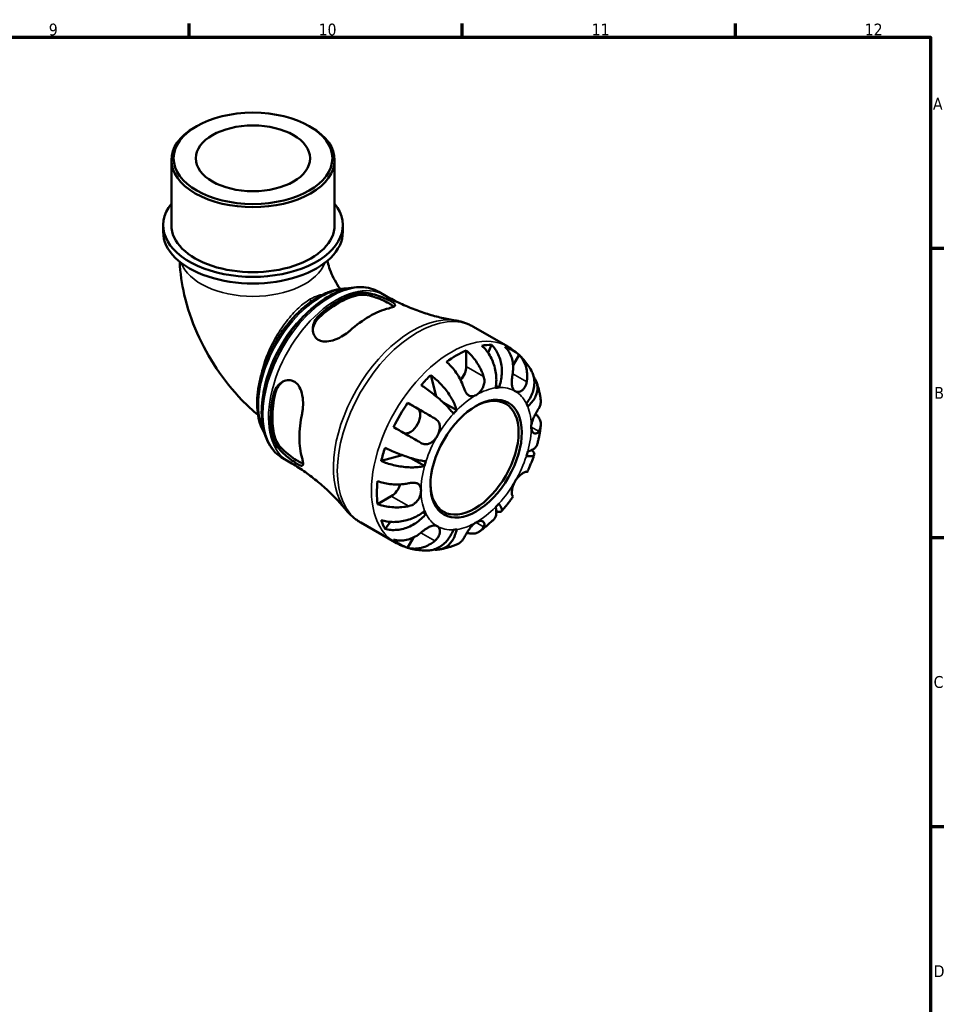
# Model space of a CAD drawing. Header units: millimetres. Extents: x 0 to 902, y -200 to 594.
# Tile 5 of 5: x 587 to 825, y 326 to 578. Entities that reach past the tile are written whole.
import ezdxf

# ---------------------------------------------------------------- set-up
doc = ezdxf.new("R2010")
doc.units = ezdxf.units.MM
for name, color, linetype, lineweight in [('Border (ANSI)', 7, 'Continuous', 70), ('Visible (ANSI)', 7, 'Continuous', 50), ('Visible Narrow (ANSI)', 7, 'Continuous', 35)]:
    doc.layers.add(name, color=color, linetype=linetype, lineweight=lineweight)
doc.styles.add('Note Text (ANSI)', font='tahoma.ttf')

# ---------------------------------------------------------------- blocks, each defined once
blk = doc.blocks.new('Borders Default Border')
at = {"layer": 'Border (ANSI)'}
for p, q in [((630.75, 574), (630.75, 577.45)), ((700.83, 574), (700.83, 577.45)), ((770.92, 574), (770.92, 577.45)), ((821, 519.75), (824.45, 519.75)), ((821, 445.5), (824.45, 445.5)), ((821, 371.25), (824.45, 371.25))]:
    blk.add_line(p, q, dxfattribs=at)
at = {"layer": 'Border (ANSI)', "flags": 128}
blk.add_lwpolyline([(20, 20), (20, 574), (821, 574), (821, 20), (20, 20)], dxfattribs=at)
at = {"layer": 'Border (ANSI)', "color": 230, "true_color": 0xff0080, "attachment_point": 7, "style": 'Note Text (ANSI)'}
for s, insert, char_height in [('9', (594.7, 574.34), 3.05), ('10', (663.96, 574.34), 3.048), ('11', (734.04, 574.4), 3.048), ('12', (804.13, 574.4), 3.048), ('A', (821.63, 555.35), 3.05), ('B', (821.99, 481.1), 3.05), ('C', (821.8, 406.8), 3.05), ('D', (821.81, 332.6), 3.05)]:
    blk.add_mtext(s, dxfattribs=dict(at, insert=insert, char_height=char_height))

msp = doc.modelspace()

# ---------------------------------------------------------------- linework, layer by layer
at = {"layer": 'Visible (ANSI)'}
for p, q in [((632.645, 551.119), (632.233, 550.88)), ((661.57, 551.119), (661.982, 550.88)), ((626.152, 525.686), (626.152, 542.381)), ((668.062, 525.686), (668.062, 542.381)), ((624.057, 523.969), (624.057, 525.686)), ((670.158, 523.969), (670.158, 525.686)), ((679.402, 508.555), (680.83, 507.733)), ((703.732, 499.564), (712.491, 494.52)), ((701.837, 493.498), (701.837, 489.416)), ((708.297, 494.977), (707.472, 492.882)), ((715.388, 492.373), (713.861, 489.729)), ((692.733, 487.186), (694.129, 481.748)), ((710.21, 483.978), (709.462, 484.409)), ((686.796, 480.07), (689.292, 478.622)), ((699.392, 478.149), (695.954, 480.129)), ((654.8, 465.832), (656.228, 465.01)), ((685.436, 466.634), (679.999, 465.129)), ((691.151, 463.875), (687.641, 465.896)), ((682.604, 456.103), (679.074, 454.07)), ((691.497, 451.567), (690.747, 451.999)), ((674.789, 449.302), (683.547, 444.258)), ((682.422, 449.491), (681.012, 447.718)), ((688.336, 445.519), (686.796, 442.85))]:
    msp.add_line(p, q, dxfattribs=at)
for centre, major_axis, ratio in [((647.107, 542.855), (-20.375, 0), 0.5758617), ((647.107, 542.855), (-14.668, 0), 0.5758617), ((704.383, 465.724), (-8.274, -14.368), 0.5780931)]:
    msp.add_ellipse(centre, major_axis=major_axis, ratio=ratio, dxfattribs=at)
for centre, major_axis, ratio, start_param, end_param in [((647.107, 542.381), (-20.955, 0), 0.5758617, 5.5016397, 10.2063236), ((647.107, 525.686), (-23.05, 0), 0.5758617, 5.8534856, 9.8544776), ((647.107, 523.969), (-23.05, 0), 0.5758617, 0, 3.1415927), ((647.107, 525.686), (-20.955, 0), 0.5758617, 0, 3.1415927), ((669.052, 486.07), (12.303, 21.364), 0.5780931, 0.4938685, 1.0730604), ((669.052, 486.07), (11.982, 20.807), 0.5780931, 0.4858806, 1.0810484), ((676.972, 481.509), (-12.676, -22.013), 0.5780931, 3.6442362, 4.2058781), ((699.292, 468.656), (14.381, 24.973), 0.5780931, 0.658216, 0.9087129), ((699.292, 468.656), (14.381, 24.973), 0.5780931, 0.3257538, 0.455777), ((699.292, 468.656), (14.381, 24.973), 0.5780931, 6.1560032, 6.4065), ((699.292, 487.95), (-1.797, -3.12), 0.5780931, 1.2267569, 2.3542608), ((699.292, 468.656), (14.381, 24.973), 0.5780931, 1.1111519, 1.2411751), ((704.383, 465.724), (9.981, 17.332), 0.5780931, 0.3587599, 0.4227708), ((669.052, 486.07), (12.303, 21.364), 0.5780931, 2.0646648, 2.6438568), ((669.052, 486.07), (11.982, 20.807), 0.5780931, 2.0566769, 2.6518447), ((703.973, 465.961), (7.985, 13.865), 0.5780931, 2.372156, 7.0526219), ((699.292, 468.656), (14.381, 24.973), 0.5780931, 1.4436142, 1.694111), ((687.492, 475.504), (1.797, 3.12), 0.5780931, 3.2058999, 6.2812516), ((704.383, 465.724), (-9.981, -17.332), 0.5780931, 4.2857507, 4.3497617), ((704.383, 465.724), (9.981, 17.332), 0.5780931, 5.8565471, 5.920558), ((676.972, 481.509), (-12.676, -22.013), 0.5780931, 5.2150325, 5.7766744), ((699.292, 468.656), (14.381, 24.973), 0.5780931, 1.8965501, 2.0265733), ((704.383, 465.724), (9.981, 17.332), 0.5780931, 5.0711489, 5.1351598), ((704.383, 465.724), (-9.981, -17.332), 0.5780931, 5.0711489, 5.1351598), ((699.292, 468.656), (14.381, 24.973), 0.5780931, 2.2290124, 2.4795092), ((682.604, 459.046), (-1.797, -3.12), 0.5780931, 0.7834645, 1.9182579), ((704.383, 465.724), (9.981, 17.332), 0.5780931, 4.2857507, 4.3497617), ((704.383, 465.724), (-9.981, -17.332), 0.5780931, 5.8565471, 5.920558), ((699.292, 468.656), (-14.381, -24.973), 0.5780931, 5.8235409, 5.9535641), ((704.383, 465.724), (-9.981, -17.332), 0.5780931, 0.3587599, 0.4227708), ((699.292, 468.656), (-14.381, -24.973), 0.5780931, 6.1560032, 6.4065)]:
    msp.add_ellipse(centre, major_axis=major_axis, ratio=ratio, start_param=start_param, end_param=end_param, dxfattribs=at)
for points, knots in [([(628.294, 516.3), (628.429, 513.417), (628.844, 510.598), (630.263, 504.455), (631.38, 501.162), (634.17, 494.813), (635.846, 491.759), (639.693, 485.986), (641.864, 483.268), (645.578, 479.436), (646.949, 478.161), (648.396, 476.963)], [3.196931, 3.196931, 3.196931, 3.196931, 3.4403624, 3.4403624, 3.7391321, 3.7391321, 4.0379018, 4.0379018, 4.3366716, 4.3366716, 4.4975873, 4.4975873, 4.4975873, 4.4975873]), ([(666.189, 516.523), (666.218, 516.388), (666.251, 516.248), (666.425, 515.545), (666.616, 514.921), (667.118, 513.568), (667.438, 512.833), (668.192, 511.344), (668.629, 510.589), (669.222, 509.691), (669.349, 509.504), (669.478, 509.322)], [3.41865906, 3.41865906, 3.41865906, 3.41865906, 3.46449482, 3.46449482, 3.64151607, 3.64151607, 3.8315204, 3.8315204, 4.02970108, 4.02970108, 4.0826207, 4.0826207, 4.0826207, 4.0826207]), ([(671.566, 509.456), (670.821, 509.479), (670.057, 509.423), (668.441, 509.146), (667.587, 508.913), (665.855, 508.273), (664.976, 507.863), (663.224, 506.88), (662.35, 506.306), (660.632, 505.011), (659.788, 504.291), (658.151, 502.726), (657.357, 501.881), (655.84, 500.089), (655.116, 499.143), (653.753, 497.172), (653.115, 496.147), (651.938, 494.045), (651.4, 492.968), (650.437, 490.785), (650.013, 489.679), (649.289, 487.468), (648.989, 486.361), (648.524, 484.172), (648.358, 483.09), (648.168, 480.978), (648.143, 479.947), (648.24, 477.964), (648.361, 477.012), (648.749, 475.217), (649.015, 474.373), (649.566, 473.102), (649.806, 472.636), (650.075, 472.199)], [7.3711809, 7.3711809, 7.3711809, 7.3711809, 7.5183951, 7.5183951, 7.6781041, 7.6781041, 7.8410893, 7.8410893, 8.0052838, 8.0052838, 8.1695797, 8.1695797, 8.3335475, 8.3335475, 8.4971406, 8.4971406, 8.6604798, 8.6604798, 8.823765, 8.823765, 8.9871443, 8.9871443, 9.150792, 9.150792, 9.3148119, 9.3148119, 9.4791445, 9.4791445, 9.6433281, 9.6433281, 9.8059308, 9.8059308, 9.9075125, 9.9075125, 9.9075125, 9.9075125]), ([(679.402, 508.555), (678.082, 509.315), (676.569, 509.733), (673.283, 509.868), (671.499, 509.553), (667.799, 508.206), (665.878, 507.136), (662.143, 504.357), (660.33, 502.643), (657.002, 498.761), (655.486, 496.594), (652.894, 492.022), (651.818, 489.619), (650.21, 484.803), (649.679, 482.391), (649.229, 477.788), (649.311, 475.597), (650.115, 471.67), (650.833, 469.929), (652.665, 467.4), (653.658, 466.49), (654.8, 465.832)], [5.4997209, 5.4997209, 5.4997209, 5.4997209, 5.7929356, 5.7929356, 6.1019464, 6.1019464, 6.4276795, 6.4276795, 6.7555425, 6.7555425, 7.0820997, 7.0820997, 7.4080963, 7.4080963, 7.7347334, 7.7347334, 8.0626536, 8.0626536, 8.3877728, 8.3877728, 8.6413135, 8.6413135, 8.6413135, 8.6413135]), ([(674.03, 508.252), (674.179, 508.287), (674.335, 508.314), (675.008, 508.394), (675.58, 508.383), (676.858, 508.226), (677.569, 508.068), (678.941, 507.669), (679.598, 507.438), (680.723, 506.996), (681.191, 506.794), (682.035, 506.403), (682.396, 506.22), (683.06, 505.841), (683.314, 505.657), (683.63, 505.291), (683.634, 505.117), (683.326, 504.8), (683.037, 504.656), (682.419, 504.452), (682.197, 504.39), (681.95, 504.33)], [-1.9566469, -1.9566469, -1.9566469, -1.9566469, -1.8907363, -1.8907363, -1.685466, -1.685466, -1.4592397, -1.4592397, -1.2519448, -1.2519448, -1.0855647, -1.0855647, -0.9191225, -0.9191225, -0.710223, -0.710223, -0.4527267, -0.4527267, -0.2140161, -0.2140161, -0.1042525, -0.1042525, -0.1042525, -0.1042525]), ([(674.03, 507.703), (674.547, 507.817), (675.195, 507.842), (676.604, 507.692), (677.365, 507.52), (678.75, 507.098), (679.472, 506.826), (680.821, 506.233), (681.449, 505.914), (682.451, 505.337), (682.877, 505.049), (683.172, 504.783), (683.186, 504.77), (683.2, 504.757)], [0.8533073, 0.8533073, 0.8533073, 0.8533073, 1.0825565, 1.0825565, 1.3118057, 1.3118057, 1.5244244, 1.5244244, 1.7370432, 1.7370432, 1.9496619, 1.9496619, 1.9602936, 1.9602936, 1.9602936, 1.9602936]), ([(680.83, 507.733), (682.024, 507.045), (683.244, 506.403), (685.708, 505.22), (686.952, 504.679), (689.439, 503.705), (690.68, 503.272), (693.133, 502.513), (694.344, 502.187), (696.712, 501.637), (697.868, 501.412), (698.985, 501.233)], [5.49972085, 5.49972085, 5.49972085, 5.49972085, 5.54305198, 5.54305198, 5.5863831, 5.5863831, 5.62971422, 5.62971422, 5.67304534, 5.67304534, 5.71637647, 5.71637647, 5.71637647, 5.71637647]), ([(671.994, 498.596), (671.828, 498.446), (671.653, 498.297), (670.976, 497.76), (670.43, 497.396), (669.135, 496.669), (668.373, 496.332), (666.901, 495.893), (666.19, 495.778), (665.019, 495.825), (664.548, 495.926), (663.746, 496.295), (663.419, 496.545), (662.849, 497.221), (662.64, 497.659), (662.393, 498.72), (662.405, 499.354), (662.708, 500.634), (663.016, 501.278), (663.644, 502.088), (663.849, 502.311), (664.074, 502.519)], [-1.976537, -1.976537, -1.976537, -1.976537, -1.9030487, -1.9030487, -1.7054356, -1.7054356, -1.457634, -1.457634, -1.2250225, -1.2250225, -1.0491036, -1.0491036, -0.8871083, -0.8871083, -0.6981528, -0.6981528, -0.4672574, -0.4672574, -0.2235738, -0.2235738, -0.1232095, -0.1232095, -0.1232095, -0.1232095]), ([(662.446, 498.685), (662.484, 499.198), (662.614, 499.735), (663.122, 500.89), (663.558, 501.489), (664.074, 501.97)], [0.47263663, 0.47263663, 0.47263663, 0.47263663, 0.65448666, 0.65448666, 0.88373584, 0.88373584, 0.88373584, 0.88373584]), ([(703.732, 499.564), (703.439, 499.733), (703.139, 499.891), (702.529, 500.184), (702.219, 500.319), (701.589, 500.565), (701.27, 500.677), (700.626, 500.876), (700.301, 500.964), (699.646, 501.116), (699.316, 501.18), (698.985, 501.233)], [5.49972085, 5.49972085, 5.49972085, 5.49972085, 5.54305198, 5.54305198, 5.5863831, 5.5863831, 5.62971422, 5.62971422, 5.67304534, 5.67304534, 5.71637647, 5.71637647, 5.71637647, 5.71637647]), ([(701.837, 493.498), (702.244, 493.167), (702.64, 492.794), (703.354, 492.039), (703.736, 491.587), (704.447, 490.625), (704.777, 490.115), (705.334, 489.148), (705.611, 488.602), (706.025, 487.643), (706.18, 487.232), (706.309, 486.841)], [0.17075309, 0.17075309, 0.17075309, 0.17075309, 0.33215152, 0.33215152, 0.49888818, 0.49888818, 0.66562485, 0.66562485, 0.83351137, 0.83351137, 0.95687373, 0.95687373, 0.95687373, 0.95687373]), ([(709.374, 483.897), (709.473, 484.397), (709.542, 484.965), (709.586, 486.13), (709.561, 486.727), (709.442, 487.822), (709.338, 488.42), (709.041, 489.598), (708.848, 490.176), (708.431, 491.199), (708.17, 491.739), (707.577, 492.751), (707.246, 493.223), (706.605, 494.011), (706.238, 494.399), (705.85, 494.74)], [4.0142509, 4.0142509, 4.0142509, 4.0142509, 4.1819549, 4.1819549, 4.3496588, 4.3496588, 4.5167189, 4.5167189, 4.6837789, 4.6837789, 4.8504333, 4.8504333, 5.0170876, 5.0170876, 5.1791816, 5.1791816, 5.1791816, 5.1791816]), ([(708.297, 494.977), (708.662, 494.634), (708.997, 494.243), (709.562, 493.448), (709.842, 492.97), (710.312, 491.946), (710.502, 491.4), (710.775, 490.363), (710.883, 489.776), (710.997, 488.581), (711.003, 487.973), (710.934, 486.86), (710.853, 486.252), (710.591, 485.066), (710.411, 484.488), (710.21, 483.978)], [0.1707461, 0.1707461, 0.1707461, 0.1707461, 0.33284, 0.33284, 0.4994944, 0.4994944, 0.6661487, 0.6661487, 0.8332087, 0.8332087, 1.0002688, 1.0002688, 1.1679728, 1.1679728, 1.3356767, 1.3356767, 1.3356767, 1.3356767]), ([(713.764, 487.564), (713.828, 487.974), (713.869, 488.403), (713.896, 489.406), (713.855, 489.974), (713.694, 490.979), (713.56, 491.509), (713.186, 492.503), (712.947, 492.969), (712.443, 493.744), (712.135, 494.126), (711.788, 494.462)], [4.42788405, 4.42788405, 4.42788405, 4.42788405, 4.5512464, 4.5512464, 4.71913293, 4.71913293, 4.88586959, 4.88586959, 5.05260626, 5.05260626, 5.21400469, 5.21400469, 5.21400469, 5.21400469]), ([(718.564, 488.307), (718.287, 488.8), (717.985, 489.284), (717.327, 490.226), (716.972, 490.685), (716.207, 491.569), (715.799, 491.994), (714.931, 492.8), (714.473, 493.182), (713.512, 493.892), (713.01, 494.221), (712.491, 494.52)], [5.1684042, 5.1684042, 5.1684042, 5.1684042, 5.23466753, 5.23466753, 5.30093086, 5.30093086, 5.36719419, 5.36719419, 5.43345752, 5.43345752, 5.49972085, 5.49972085, 5.49972085, 5.49972085]), ([(701.218, 483.909), (701.089, 484.301), (700.934, 484.711), (700.52, 485.67), (700.243, 486.216), (699.686, 487.183), (699.356, 487.693), (698.645, 488.655), (698.263, 489.107), (697.549, 489.862), (697.152, 490.235), (696.746, 490.566)], [4.42788405, 4.42788405, 4.42788405, 4.42788405, 4.5512464, 4.5512464, 4.71913293, 4.71913293, 4.88586959, 4.88586959, 5.05260626, 5.05260626, 5.21400469, 5.21400469, 5.21400469, 5.21400469]), ([(715.388, 492.373), (715.735, 492.037), (716.043, 491.655), (716.547, 490.88), (716.786, 490.414), (717.16, 489.419), (717.294, 488.89), (717.455, 487.885), (717.496, 487.316), (717.469, 486.314), (717.428, 485.885), (717.364, 485.475)], [0.17075309, 0.17075309, 0.17075309, 0.17075309, 0.33215152, 0.33215152, 0.49888818, 0.49888818, 0.66562485, 0.66562485, 0.83351137, 0.83351137, 0.95687373, 0.95687373, 0.95687373, 0.95687373]), ([(717.269, 479.882), (717.609, 480.31), (717.943, 480.8), (718.504, 481.813), (718.731, 482.335), (719.058, 483.298), (719.188, 483.828), (719.327, 484.876), (719.337, 485.394), (719.261, 486.317), (719.168, 486.807), (718.898, 487.639), (718.741, 487.991), (718.564, 488.307)], [4.0142509, 4.0142509, 4.0142509, 4.0142509, 4.18195485, 4.18195485, 4.34965881, 4.34965881, 4.51671888, 4.51671888, 4.68377895, 4.68377895, 4.85043327, 4.85043327, 4.98324926, 4.98324926, 4.98324926, 4.98324926]), ([(652.346, 482.205), (652.39, 482.402), (652.445, 482.595), (652.71, 483.368), (653.006, 483.899), (653.779, 484.848), (654.271, 485.249), (655.303, 485.762), (655.831, 485.894), (656.777, 485.878), (657.186, 485.779), (657.948, 485.394), (658.287, 485.113), (658.95, 484.313), (659.236, 483.764), (659.714, 482.406), (659.868, 481.568), (659.991, 479.923), (659.973, 479.117), (659.841, 477.996), (659.785, 477.653), (659.714, 477.326)], [-1.9566469, -1.9566469, -1.9566469, -1.9566469, -1.8907363, -1.8907363, -1.685466, -1.685466, -1.4592397, -1.4592397, -1.2519448, -1.2519448, -1.0855647, -1.0855647, -0.9191225, -0.9191225, -0.710223, -0.710223, -0.4527267, -0.4527267, -0.2140161, -0.2140161, -0.1042525, -0.1042525, -0.1042525, -0.1042525]), ([(652.821, 482.478), (652.979, 483.167), (653.282, 483.845), (654.03, 484.867), (654.435, 485.251), (654.864, 485.543)], [0.85330732, 0.85330732, 0.85330732, 0.85330732, 1.0825565, 1.0825565, 1.26564699, 1.26564699, 1.26564699, 1.26564699]), ([(692.733, 487.186), (693.162, 486.869), (693.592, 486.517), (694.382, 485.816), (694.814, 485.401), (695.645, 484.526), (696.045, 484.066), (696.74, 483.204), (697.099, 482.721), (697.754, 481.75), (698.05, 481.261), (698.534, 480.377), (698.767, 479.899), (699.146, 478.978), (699.293, 478.534), (699.392, 478.149)], [0.1707461, 0.1707461, 0.1707461, 0.1707461, 0.33284, 0.33284, 0.4994944, 0.4994944, 0.6661487, 0.6661487, 0.8332087, 0.8332087, 1.0002688, 1.0002688, 1.1679728, 1.1679728, 1.3356767, 1.3356767, 1.3356767, 1.3356767]), ([(706.309, 486.841), (706.31, 486.837), (706.312, 486.834), (706.375, 486.639), (706.423, 486.442), (706.483, 486.064), (706.498, 485.885), (706.503, 485.482), (706.486, 485.26), (706.385, 484.656), (706.263, 484.285), (705.897, 483.538), (705.644, 483.178), (705.054, 482.537), (704.72, 482.269), (704.383, 482.075)], [-0.58332629, -0.58332629, -0.58332629, -0.58332629, -0.58206847, -0.58206847, -0.51861604, -0.51861604, -0.4628074, -0.4628074, -0.39473272, -0.39473272, -0.27692423, -0.27692423, -0.14288351, -0.14288351, 0, 0, 0, 0]), ([(714.383, 483.045), (714.253, 483.12), (714.138, 483.219), (713.933, 483.471), (713.845, 483.626), (713.678, 484.056), (713.616, 484.35), (713.554, 484.992), (713.55, 485.33), (713.575, 485.935), (713.593, 486.188), (713.643, 486.692), (713.673, 486.94), (713.725, 487.313), (713.744, 487.439), (713.764, 487.564)], [0, 0, 0, 0, 0.07774953, 0.07774953, 0.16081914, 0.16081914, 0.27783798, 0.27783798, 0.3882896, 0.3882896, 0.46542959, 0.46542959, 0.54035429, 0.54035429, 0.57953204, 0.57953204, 0.57953204, 0.57953204]), ([(717.364, 485.475), (717.343, 485.342), (717.316, 485.211), (717.226, 484.853), (717.15, 484.633), (716.959, 484.211), (716.843, 484.013), (716.527, 483.587), (716.316, 483.382), (715.803, 483.031), (715.5, 482.918), (714.905, 482.851), (714.621, 482.907), (714.383, 483.045)], [-0.58004807, -0.58004807, -0.58004807, -0.58004807, -0.5384523, -0.5384523, -0.46383793, -0.46383793, -0.3862639, -0.3862639, -0.27840269, -0.27840269, -0.14277912, -0.14277912, 0, 0, 0, 0]), ([(719.171, 486.705), (719.254, 486.597), (719.331, 486.488), (719.617, 486.044), (719.805, 485.655), (720.055, 484.841), (720.119, 484.417), (720.135, 483.625), (720.09, 483.185), (719.875, 482.306), (719.704, 481.866), (719.3, 481.075), (719.028, 480.65), (718.377, 479.838), (717.998, 479.45), (717.615, 479.115)], [0.2794445, 0.2794445, 0.2794445, 0.2794445, 0.33284, 0.33284, 0.4994944, 0.4994944, 0.6661487, 0.6661487, 0.8332087, 0.8332087, 1.0002688, 1.0002688, 1.1679728, 1.1679728, 1.3356767, 1.3356767, 1.3356767, 1.3356767]), ([(698.556, 477.267), (698.355, 477.545), (698.097, 477.872), (697.5, 478.563), (697.162, 478.929), (696.49, 479.616), (696.096, 480), (695.257, 480.778), (694.812, 481.17), (693.974, 481.882), (693.503, 482.267), (692.549, 483.012), (692.066, 483.373), (691.2, 483.994), (690.738, 484.312), (690.287, 484.606)], [4.0142509, 4.0142509, 4.0142509, 4.0142509, 4.1819549, 4.1819549, 4.3496588, 4.3496588, 4.5167189, 4.5167189, 4.6837789, 4.6837789, 4.8504333, 4.8504333, 5.0170876, 5.0170876, 5.1791816, 5.1791816, 5.1791816, 5.1791816]), ([(704.383, 482.075), (704.176, 481.956), (703.97, 481.866), (703.547, 481.746), (703.332, 481.722), (702.83, 481.768), (702.557, 481.883), (702.135, 482.224), (701.976, 482.402), (701.738, 482.748), (701.651, 482.896), (701.496, 483.199), (701.427, 483.352), (701.311, 483.641), (701.263, 483.774), (701.218, 483.909)], [0, 0, 0, 0, 0.08783311, 0.08783311, 0.18435408, 0.18435408, 0.32279749, 0.32279749, 0.41754463, 0.41754463, 0.47774931, 0.47774931, 0.53276241, 0.53276241, 0.57681269, 0.57681269, 0.57681269, 0.57681269]), ([(720.963, 480.774), (720.924, 481.089), (720.878, 481.403), (720.774, 482.029), (720.715, 482.342), (720.584, 482.966), (720.512, 483.278), (720.353, 483.899), (720.266, 484.209), (720.078, 484.826), (719.976, 485.134), (719.866, 485.44)], [4.84695925, 4.84695925, 4.84695925, 4.84695925, 4.88621905, 4.88621905, 4.92547885, 4.92547885, 4.96473866, 4.96473866, 5.00399846, 5.00399846, 5.04325827, 5.04325827, 5.04325827, 5.04325827]), ([(720.451, 478.634), (720.596, 478.866), (720.719, 479.116), (720.928, 479.713), (720.985, 480.065), (720.987, 480.512), (720.979, 480.642), (720.963, 480.774)], [4.42788405, 4.42788405, 4.42788405, 4.42788405, 4.5512464, 4.5512464, 4.71913293, 4.71913293, 4.78439088, 4.78439088, 4.78439088, 4.78439088]), ([(686.796, 480.07), (687.261, 479.802), (687.746, 479.522), (688.671, 478.989), (689.194, 478.687), (690.243, 478.081), (690.769, 477.777), (691.721, 477.228), (692.234, 476.931), (693.089, 476.437), (693.441, 476.233), (693.764, 476.047)], [0.17075309, 0.17075309, 0.17075309, 0.17075309, 0.33215152, 0.33215152, 0.49888818, 0.49888818, 0.66562485, 0.66562485, 0.83351137, 0.83351137, 0.95687373, 0.95687373, 0.95687373, 0.95687373]), ([(718.525, 473.868), (718.525, 474.097), (718.548, 474.339), (718.642, 474.859), (718.717, 475.137), (718.954, 475.847), (719.141, 476.274), (719.486, 476.97), (719.632, 477.243), (719.883, 477.688), (719.987, 477.867), (720.187, 478.204), (720.282, 478.361), (720.398, 478.549), (720.425, 478.592), (720.451, 478.634)], [-2.49913258, -2.49913258, -2.49913258, -2.49913258, -2.41505436, -2.41505436, -2.32384732, -2.32384732, -2.1841143, -2.1841143, -2.08674766, -2.08674766, -2.01440674, -2.01440674, -1.93994266, -1.93994266, -1.91637503, -1.91637503, -1.91637503, -1.91637503]), ([(693.764, 476.047), (693.868, 475.986), (693.968, 475.921), (694.233, 475.724), (694.386, 475.582), (694.656, 475.261), (694.77, 475.083), (694.982, 474.621), (695.053, 474.33), (695.102, 473.633), (695.049, 473.225), (694.81, 472.374), (694.621, 471.94), (694.383, 471.528)], [-0.58004807, -0.58004807, -0.58004807, -0.58004807, -0.5384523, -0.5384523, -0.46383793, -0.46383793, -0.3862639, -0.3862639, -0.27840269, -0.27840269, -0.14277912, -0.14277912, 0, 0, 0, 0]), ([(719.635, 477.243), (719.903, 476.994), (720.131, 476.735), (720.521, 476.191), (720.701, 475.855), (720.935, 475.171), (720.988, 474.821), (720.985, 474.179), (720.928, 473.827), (720.719, 473.229), (720.596, 472.98), (720.451, 472.748)], [0.19206451, 0.19206451, 0.19206451, 0.19206451, 0.33215152, 0.33215152, 0.49888818, 0.49888818, 0.66562485, 0.66562485, 0.83351137, 0.83351137, 0.95687373, 0.95687373, 0.95687373, 0.95687373]), ([(690.164, 469.811), (689.841, 469.998), (689.489, 470.201), (688.634, 470.696), (688.121, 470.992), (687.169, 471.542), (686.643, 471.846), (685.594, 472.452), (685.071, 472.754), (684.146, 473.287), (683.661, 473.567), (683.196, 473.835)], [4.42788405, 4.42788405, 4.42788405, 4.42788405, 4.5512464, 4.5512464, 4.71913293, 4.71913293, 4.88586959, 4.88586959, 5.05260626, 5.05260626, 5.21400469, 5.21400469, 5.21400469, 5.21400469]), ([(720.451, 472.748), (720.398, 472.662), (720.341, 472.584), (720.193, 472.412), (720.098, 472.329), (719.892, 472.202), (719.78, 472.162), (719.502, 472.131), (719.339, 472.17), (718.999, 472.384), (718.834, 472.585), (718.593, 473.132), (718.525, 473.48), (718.525, 473.868)], [-0.57647647, -0.57647647, -0.57647647, -0.57647647, -0.52968676, -0.52968676, -0.46054026, -0.46054026, -0.38562403, -0.38562403, -0.27730827, -0.27730827, -0.14258086, -0.14258086, 0, 0, 0, 0]), ([(720.079, 469.415), (720.16, 469.73), (720.238, 470.046), (720.383, 470.679), (720.452, 470.996), (720.58, 471.63), (720.639, 471.948), (720.749, 472.583), (720.799, 472.902), (720.891, 473.538), (720.931, 473.857), (720.968, 474.176)], [4.37516553, 4.37516553, 4.37516553, 4.37516553, 4.41479536, 4.41479536, 4.4544252, 4.4544252, 4.49405504, 4.49405504, 4.53368488, 4.53368488, 4.57331471, 4.57331471, 4.57331471, 4.57331471]), ([(659.714, 465.815), (659.762, 465.651), (659.803, 465.496), (659.929, 464.961), (659.973, 464.648), (659.955, 464.121), (659.865, 463.954), (659.508, 463.873), (659.252, 463.944), (658.625, 464.258), (658.302, 464.453), (657.579, 464.935), (657.199, 465.206), (656.328, 465.87), (655.843, 466.262), (654.8, 467.188), (654.256, 467.727), (653.298, 468.852), (652.893, 469.44), (652.504, 470.242), (652.413, 470.472), (652.346, 470.694)], [-1.976537, -1.976537, -1.976537, -1.976537, -1.9030487, -1.9030487, -1.7054356, -1.7054356, -1.457634, -1.457634, -1.2250225, -1.2250225, -1.0491036, -1.0491036, -0.8871083, -0.8871083, -0.6981528, -0.6981528, -0.4672574, -0.4672574, -0.2235738, -0.2235738, -0.1232095, -0.1232095, -0.1232095, -0.1232095]), ([(659.965, 464.498), (659.945, 464.504), (659.924, 464.51), (659.542, 464.632), (659.079, 464.855), (658.578, 465.144), (658.077, 465.432), (657.486, 465.815), (656.298, 466.687), (655.701, 467.176), (654.643, 468.165), (654.114, 468.739), (653.282, 469.886), (652.979, 470.461), (652.821, 470.967)], [-0.2249134, -0.2249134, -0.2249134, -0.2249134, -0.2126187, -0.2126187, 0, 0, 0, 0.2126187, 0.2126187, 0.4252375, 0.4252375, 0.6544867, 0.6544867, 0.8837358, 0.8837358, 0.8837358, 0.8837358]), ([(694.383, 471.528), (694.253, 471.303), (694.11, 471.087), (693.79, 470.668), (693.612, 470.467), (693.157, 470.036), (692.872, 469.831), (692.285, 469.545), (691.991, 469.461), (691.48, 469.419), (691.27, 469.431), (690.858, 469.508), (690.659, 469.572), (690.362, 469.703), (690.262, 469.754), (690.164, 469.811)], [0, 0, 0, 0, 0.07774953, 0.07774953, 0.16081914, 0.16081914, 0.27783798, 0.27783798, 0.3882896, 0.3882896, 0.46542959, 0.46542959, 0.54035429, 0.54035429, 0.57953204, 0.57953204, 0.57953204, 0.57953204]), ([(681.012, 468.541), (681.492, 468.298), (681.999, 468.057), (682.97, 467.618), (683.524, 467.38), (684.647, 466.927), (685.215, 466.712), (686.251, 466.341), (686.813, 466.152), (687.905, 465.813), (688.435, 465.663), (689.364, 465.424), (689.85, 465.312), (690.746, 465.139), (691.157, 465.077), (691.497, 465.041)], [0.1707461, 0.1707461, 0.1707461, 0.1707461, 0.33284, 0.33284, 0.4994944, 0.4994944, 0.6661487, 0.6661487, 0.8332087, 0.8332087, 1.0002688, 1.0002688, 1.1679728, 1.1679728, 1.3356767, 1.3356767, 1.3356767, 1.3356767]), ([(718.639, 467.949), (718.785, 467.815), (718.915, 467.681), (719.168, 467.373), (719.261, 467.207), (719.337, 466.938), (719.327, 466.809), (719.188, 466.599), (719.058, 466.519), (718.731, 466.411), (718.504, 466.375), (717.943, 466.355), (717.609, 466.372), (717.269, 466.407)], [0.38588144, 0.38588144, 0.38588144, 0.38588144, 0.49949435, 0.49949435, 0.66614868, 0.66614868, 0.83320875, 0.83320875, 1.00026882, 1.00026882, 1.16797277, 1.16797277, 1.33567673, 1.33567673, 1.33567673, 1.33567673]), ([(717.615, 467.574), (717.998, 467.68), (718.377, 467.818), (719.028, 468.141), (719.3, 468.326), (719.704, 468.695), (719.875, 468.913), (720.023, 469.234), (720.055, 469.324), (720.078, 469.415)], [4.0142509, 4.0142509, 4.0142509, 4.0142509, 4.18195485, 4.18195485, 4.34965881, 4.34965881, 4.51671888, 4.51671888, 4.57987548, 4.57987548, 4.57987548, 4.57987548]), ([(717.484, 462.278), (717.623, 462.573), (717.759, 462.87), (718.023, 463.465), (718.151, 463.764), (718.401, 464.364), (718.523, 464.666), (718.758, 465.27), (718.872, 465.574), (719.092, 466.182), (719.199, 466.487), (719.301, 466.793)], [4.07012401, 4.07012401, 4.07012401, 4.07012401, 4.10904643, 4.10904643, 4.14796885, 4.14796885, 4.18689128, 4.18689128, 4.2258137, 4.2258137, 4.26473612, 4.26473612, 4.26473612, 4.26473612]), ([(670.962, 452.57), (670.246, 453.447), (669.472, 454.334), (667.807, 456.105), (666.918, 456.989), (665.03, 458.73), (664.032, 459.586), (661.942, 461.248), (660.85, 462.053), (658.589, 463.59), (657.422, 464.323), (656.228, 465.01)], [2.14147258, 2.14147258, 2.14147258, 2.14147258, 2.18480371, 2.18480371, 2.22813483, 2.22813483, 2.27146595, 2.27146595, 2.31479708, 2.31479708, 2.3581282, 2.3581282, 2.3581282, 2.3581282]), ([(691.151, 463.875), (690.768, 463.769), (690.311, 463.676), (689.325, 463.546), (688.796, 463.509), (687.788, 463.487), (687.218, 463.5), (686.05, 463.582), (685.452, 463.653), (684.357, 463.823), (683.759, 463.94), (682.586, 464.222), (682.011, 464.388), (681.008, 464.72), (680.488, 464.916), (679.999, 465.129)], [4.0142509, 4.0142509, 4.0142509, 4.0142509, 4.1819549, 4.1819549, 4.3496588, 4.3496588, 4.5167189, 4.5167189, 4.6837789, 4.6837789, 4.8504333, 4.8504333, 5.0170876, 5.0170876, 5.1791816, 5.1791816, 5.1791816, 5.1791816]), ([(714.383, 459.921), (714.513, 460.146), (714.656, 460.361), (714.974, 460.782), (715.149, 460.984), (715.583, 461.427), (715.842, 461.648), (716.322, 461.995), (716.538, 462.124), (716.854, 462.278), (716.968, 462.322), (717.158, 462.373), (717.233, 462.381), (717.319, 462.37), (717.344, 462.363), (717.364, 462.351)], [0, 0, 0, 0, 0.07774953, 0.07774953, 0.16081914, 0.16081914, 0.27783798, 0.27783798, 0.3882896, 0.3882896, 0.46542959, 0.46542959, 0.54035429, 0.54035429, 0.57953204, 0.57953204, 0.57953204, 0.57953204]), ([(717.364, 462.351), (717.428, 462.313), (717.469, 462.288), (717.496, 462.271), (717.455, 462.293), (717.36, 462.347), (717.343, 462.357), (717.325, 462.367)], [4.42788405, 4.42788405, 4.42788405, 4.42788405, 4.5512464, 4.5512464, 4.71913293, 4.71913293, 4.74980601, 4.74980601, 4.74980601, 4.74980601]), ([(679.074, 459.957), (679.564, 459.771), (680.086, 459.615), (681.097, 459.374), (681.679, 459.271), (682.868, 459.136), (683.476, 459.105), (684.591, 459.107), (685.202, 459.14), (686.24, 459.26), (686.673, 459.331), (687.076, 459.414)], [0.17075309, 0.17075309, 0.17075309, 0.17075309, 0.33215152, 0.33215152, 0.49888818, 0.49888818, 0.66562485, 0.66562485, 0.83351137, 0.83351137, 0.95687373, 0.95687373, 0.95687373, 0.95687373]), ([(687.076, 459.414), (687.225, 459.445), (687.372, 459.471), (687.732, 459.521), (687.941, 459.538), (688.358, 459.544), (688.563, 459.531), (689.029, 459.453), (689.27, 459.369), (689.725, 459.089), (689.913, 458.874), (690.176, 458.315), (690.241, 457.969), (690.241, 457.58)], [-0.57647647, -0.57647647, -0.57647647, -0.57647647, -0.52968676, -0.52968676, -0.46054026, -0.46054026, -0.38562403, -0.38562403, -0.27730827, -0.27730827, -0.14258086, -0.14258086, 0, 0, 0, 0]), ([(713.764, 456.116), (713.743, 456.128), (713.723, 456.147), (713.67, 456.222), (713.64, 456.293), (713.592, 456.486), (713.573, 456.61), (713.55, 456.962), (713.555, 457.209), (713.622, 457.841), (713.698, 458.235), (713.958, 459.073), (714.145, 459.509), (714.383, 459.921)], [-0.58004807, -0.58004807, -0.58004807, -0.58004807, -0.5384523, -0.5384523, -0.46383793, -0.46383793, -0.3862639, -0.3862639, -0.27840269, -0.27840269, -0.14277912, -0.14277912, 0, 0, 0, 0]), ([(690.241, 457.58), (690.241, 457.351), (690.218, 457.11), (690.121, 456.591), (690.043, 456.315), (689.774, 455.624), (689.547, 455.22), (689.051, 454.611), (688.82, 454.387), (688.374, 454.054), (688.172, 453.931), (687.746, 453.724), (687.522, 453.641), (687.221, 453.56), (687.149, 453.543), (687.076, 453.528)], [-2.49913258, -2.49913258, -2.49913258, -2.49913258, -2.41505436, -2.41505436, -2.32384732, -2.32384732, -2.1841143, -2.1841143, -2.08674766, -2.08674766, -2.01440674, -2.01440674, -1.93994266, -1.93994266, -1.91637503, -1.91637503, -1.91637503, -1.91637503]), ([(710.883, 452.213), (711.097, 452.455), (711.308, 452.7), (711.725, 453.194), (711.93, 453.445), (712.336, 453.951), (712.536, 454.206), (712.931, 454.722), (713.126, 454.983), (713.509, 455.51), (713.698, 455.775), (713.884, 456.043)], [3.58926113, 3.58926113, 3.58926113, 3.58926113, 3.62818263, 3.62818263, 3.66710412, 3.66710412, 3.70602562, 3.70602562, 3.74494712, 3.74494712, 3.78386862, 3.78386862, 3.78386862, 3.78386862]), ([(713.884, 456.043), (713.884, 456.043), (713.883, 456.044), (713.869, 456.053), (713.828, 456.077), (713.764, 456.116)], [0.80819257, 0.80819257, 0.80819257, 0.80819257, 0.83351137, 0.83351137, 0.95687373, 0.95687373, 0.95687373, 0.95687373]), ([(687.076, 453.528), (686.673, 453.445), (686.24, 453.374), (685.202, 453.253), (684.591, 453.221), (683.476, 453.219), (682.868, 453.25), (681.679, 453.384), (681.097, 453.488), (680.086, 453.728), (679.564, 453.884), (679.074, 454.07)], [4.42788405, 4.42788405, 4.42788405, 4.42788405, 4.5512464, 4.5512464, 4.71913293, 4.71913293, 4.88586959, 4.88586959, 5.05260626, 5.05260626, 5.21400469, 5.21400469, 5.21400469, 5.21400469]), ([(709.001, 450.23), (709.069, 450.297), (709.133, 450.371), (709.338, 450.663), (709.442, 450.921), (709.561, 451.458), (709.586, 451.788), (709.542, 452.516), (709.473, 452.914), (709.374, 453.3)], [0.76929191, 0.76929191, 0.76929191, 0.76929191, 0.83320875, 0.83320875, 1.00026882, 1.00026882, 1.16797277, 1.16797277, 1.33567673, 1.33567673, 1.33567673, 1.33567673]), ([(710.21, 454.182), (710.411, 453.904), (710.591, 453.622), (710.853, 453.123), (710.934, 452.906), (711.003, 452.566), (710.997, 452.412), (710.883, 452.184), (710.775, 452.109), (710.502, 452.037), (710.312, 452.033), (709.921, 452.095), (709.745, 452.138), (709.561, 452.194)], [4.0142509, 4.0142509, 4.0142509, 4.0142509, 4.18195485, 4.18195485, 4.34965881, 4.34965881, 4.51671888, 4.51671888, 4.68377895, 4.68377895, 4.85043327, 4.85043327, 4.9609653, 4.9609653, 4.9609653, 4.9609653]), ([(670.962, 452.57), (671.174, 452.31), (671.395, 452.057), (671.855, 451.567), (672.094, 451.33), (672.59, 450.873), (672.847, 450.653), (673.376, 450.232), (673.648, 450.032), (674.208, 449.651), (674.495, 449.471), (674.789, 449.302)], [2.14147258, 2.14147258, 2.14147258, 2.14147258, 2.18480371, 2.18480371, 2.22813483, 2.22813483, 2.27146595, 2.27146595, 2.31479708, 2.31479708, 2.3581282, 2.3581282, 2.3581282, 2.3581282]), ([(679.999, 449.963), (680.488, 449.799), (681.008, 449.676), (682.011, 449.515), (682.586, 449.465), (683.759, 449.459), (684.357, 449.502), (685.452, 449.654), (686.05, 449.776), (687.218, 450.107), (687.788, 450.316), (688.796, 450.76), (689.325, 451.036), (690.311, 451.656), (690.768, 451.999), (691.151, 452.334)], [0.1707461, 0.1707461, 0.1707461, 0.1707461, 0.33284, 0.33284, 0.4994944, 0.4994944, 0.6661487, 0.6661487, 0.8332087, 0.8332087, 1.0002688, 1.0002688, 1.1679728, 1.1679728, 1.3356767, 1.3356767, 1.3356767, 1.3356767]), ([(691.497, 451.567), (691.157, 451.138), (690.746, 450.693), (689.85, 449.874), (689.364, 449.5), (688.435, 448.884), (687.905, 448.585), (686.813, 448.085), (686.251, 447.885), (685.215, 447.602), (684.647, 447.493), (683.524, 447.387), (682.97, 447.39), (681.999, 447.48), (681.492, 447.574), (681.012, 447.718)], [4.0142509, 4.0142509, 4.0142509, 4.0142509, 4.1819549, 4.1819549, 4.3496588, 4.3496588, 4.5167189, 4.5167189, 4.6837789, 4.6837789, 4.8504333, 4.8504333, 5.0170876, 5.0170876, 5.1791816, 5.1791816, 5.1791816, 5.1791816]), ([(705.321, 447.082), (705.579, 447.272), (705.835, 447.467), (706.341, 447.864), (706.591, 448.066), (707.087, 448.479), (707.333, 448.689), (707.818, 449.117), (708.058, 449.334), (708.534, 449.777), (708.769, 450.001), (709.001, 450.229)], [3.28061366, 3.28061366, 3.28061366, 3.28061366, 3.32024991, 3.32024991, 3.35988616, 3.35988616, 3.3995224, 3.3995224, 3.43915865, 3.43915865, 3.4787949, 3.4787949, 3.4787949, 3.4787949]), ([(690.164, 446.687), (690.268, 446.772), (690.375, 446.857), (690.677, 447.092), (690.876, 447.241), (691.289, 447.536), (691.5, 447.679), (692.005, 447.997), (692.292, 448.157), (692.92, 448.442), (693.247, 448.542), (693.864, 448.596), (694.145, 448.542), (694.383, 448.404)], [-0.58004807, -0.58004807, -0.58004807, -0.58004807, -0.5384523, -0.5384523, -0.46383793, -0.46383793, -0.3862639, -0.3862639, -0.27840269, -0.27840269, -0.14277912, -0.14277912, 0, 0, 0, 0]), ([(699.392, 447.551), (699.293, 447.052), (699.146, 446.529), (698.767, 445.557), (698.534, 445.108), (698.05, 444.36), (697.754, 443.992), (697.099, 443.363), (696.74, 443.103), (696.045, 442.72), (695.645, 442.561), (694.814, 442.369), (694.382, 442.336), (693.846, 442.361), (693.706, 442.373), (693.562, 442.393)], [4.0142509, 4.0142509, 4.0142509, 4.0142509, 4.1819549, 4.1819549, 4.3496588, 4.3496588, 4.5167189, 4.5167189, 4.6837789, 4.6837789, 4.8504333, 4.8504333, 5.0170876, 5.0170876, 5.0734976, 5.0734976, 5.0734976, 5.0734976]), ([(694.383, 448.404), (694.513, 448.329), (694.628, 448.229), (694.831, 447.979), (694.916, 447.825), (695.062, 447.408), (695.098, 447.128), (695.053, 446.548), (694.978, 446.255), (694.76, 445.763), (694.645, 445.564), (694.373, 445.188), (694.218, 445.012), (693.956, 444.761), (693.862, 444.678), (693.764, 444.598)], [0, 0, 0, 0, 0.07774953, 0.07774953, 0.16081914, 0.16081914, 0.27783798, 0.27783798, 0.3882896, 0.3882896, 0.46542959, 0.46542959, 0.54035429, 0.54035429, 0.57953204, 0.57953204, 0.57953204, 0.57953204]), ([(701.218, 445.321), (701.266, 445.411), (701.317, 445.506), (701.454, 445.757), (701.543, 445.918), (701.745, 446.274), (701.859, 446.469), (702.159, 446.962), (702.352, 447.263), (702.821, 447.927), (703.101, 448.278), (703.715, 448.91), (704.047, 449.18), (704.383, 449.373)], [-0.57647647, -0.57647647, -0.57647647, -0.57647647, -0.52968676, -0.52968676, -0.46054026, -0.46054026, -0.38562403, -0.38562403, -0.27730827, -0.27730827, -0.14258086, -0.14258086, 0, 0, 0, 0]), ([(706.309, 448.253), (706.18, 448.01), (706.025, 447.779), (705.611, 447.296), (705.334, 447.069), (704.777, 446.743), (704.447, 446.613), (703.736, 446.471), (703.354, 446.458), (702.686, 446.521), (702.347, 446.588), (701.997, 446.695)], [4.42788405, 4.42788405, 4.42788405, 4.42788405, 4.5512464, 4.5512464, 4.71913293, 4.71913293, 4.88586959, 4.88586959, 5.05260626, 5.05260626, 5.19281402, 5.19281402, 5.19281402, 5.19281402]), ([(704.383, 449.373), (704.581, 449.488), (704.779, 449.574), (705.179, 449.696), (705.379, 449.726), (705.843, 449.718), (706.079, 449.638), (706.359, 449.4), (706.437, 449.275), (706.502, 449.023), (706.508, 448.906), (706.474, 448.654), (706.434, 448.521), (706.354, 448.34), (706.333, 448.297), (706.309, 448.253)], [-2.49913258, -2.49913258, -2.49913258, -2.49913258, -2.41505436, -2.41505436, -2.32384732, -2.32384732, -2.1841143, -2.1841143, -2.08674766, -2.08674766, -2.01440674, -2.01440674, -1.93994266, -1.93994266, -1.91637503, -1.91637503, -1.91637503, -1.91637503]), ([(683.196, 444.939), (683.661, 444.807), (684.146, 444.733), (685.071, 444.685), (685.594, 444.712), (686.643, 444.887), (687.169, 445.036), (688.121, 445.401), (688.634, 445.65), (689.489, 446.176), (689.841, 446.426), (690.164, 446.687)], [0.17075309, 0.17075309, 0.17075309, 0.17075309, 0.33215152, 0.33215152, 0.49888818, 0.49888818, 0.66562485, 0.66562485, 0.83351137, 0.83351137, 0.95687373, 0.95687373, 0.95687373, 0.95687373]), ([(691.869, 442.123), (692.24, 442.127), (692.635, 442.168), (693.503, 442.353), (693.974, 442.519), (694.812, 442.916), (695.257, 443.185), (696.096, 443.831), (696.49, 444.209), (697.162, 444.975), (697.5, 445.434), (698.097, 446.427), (698.355, 446.961), (698.556, 447.47)], [0.36290587, 0.36290587, 0.36290587, 0.36290587, 0.49949435, 0.49949435, 0.66614868, 0.66614868, 0.83320875, 0.83320875, 1.00026882, 1.00026882, 1.16797277, 1.16797277, 1.33567673, 1.33567673, 1.33567673, 1.33567673]), ([(699.603, 443.795), (699.731, 443.848), (699.851, 443.908), (700.243, 444.138), (700.52, 444.364), (700.934, 444.847), (701.089, 445.079), (701.218, 445.321)], [0.59826566, 0.59826566, 0.59826566, 0.59826566, 0.66562485, 0.66562485, 0.83351137, 0.83351137, 0.95687373, 0.95687373, 0.95687373, 0.95687373]), ([(683.547, 444.258), (684.06, 443.963), (684.59, 443.696), (685.673, 443.226), (686.226, 443.022), (687.345, 442.678), (687.911, 442.538), (689.045, 442.319), (689.614, 442.24), (690.746, 442.14), (691.31, 442.118), (691.869, 442.123)], [2.3581282, 2.3581282, 2.3581282, 2.3581282, 2.42360928, 2.42360928, 2.48909037, 2.48909037, 2.55457145, 2.55457145, 2.62005253, 2.62005253, 2.68553362, 2.68553362, 2.68553362, 2.68553362]), ([(693.764, 444.598), (693.441, 444.337), (693.089, 444.086), (692.234, 443.561), (691.721, 443.311), (690.769, 442.947), (690.243, 442.798), (689.194, 442.623), (688.671, 442.596), (687.746, 442.644), (687.261, 442.718), (686.796, 442.85)], [4.42788405, 4.42788405, 4.42788405, 4.42788405, 4.5512464, 4.5512464, 4.71913293, 4.71913293, 4.88586959, 4.88586959, 5.05260626, 5.05260626, 5.21400469, 5.21400469, 5.21400469, 5.21400469]), ([(695.009, 442.42), (695.33, 442.477), (695.647, 442.542), (696.277, 442.686), (696.589, 442.765), (697.207, 442.937), (697.513, 443.03), (698.12, 443.228), (698.421, 443.333), (699.016, 443.555), (699.311, 443.672), (699.604, 443.794)], [2.81077014, 2.81077014, 2.81077014, 2.81077014, 2.85003511, 2.85003511, 2.88930008, 2.88930008, 2.92856505, 2.92856505, 2.96783002, 2.96783002, 3.00709499, 3.00709499, 3.00709499, 3.00709499])]:
    msp.add_open_spline(points, degree=3, knots=knots, dxfattribs=at)
at = {"layer": 'Visible Narrow (ANSI)'}
for p, q in [((674.03, 507.703), (674.03, 508.252)), ((664.074, 501.97), (664.074, 502.519)), ((706.309, 486.841), (701.837, 489.416)), ((717.364, 485.475), (713.761, 487.549)), ((652.821, 482.478), (652.346, 482.205)), ((693.764, 476.047), (689.292, 478.622)), ((720.451, 472.748), (718.525, 473.857)), ((652.821, 470.967), (652.346, 470.694)), ((687.076, 453.528), (682.604, 456.103)), ((706.309, 448.253), (704.373, 449.368)), ((693.764, 444.598), (690.152, 446.678))]:
    msp.add_line(p, q, dxfattribs=at)
for centre, major_axis, ratio, start_param, end_param in [((647.107, 518.275), (18.86, 0), 0.5758617, 3.3519199, 6.0728581), ((667.101, 487.194), (-12.301, -21.361), 0.5780931, 3.1415927, 6.2831853), ((668.529, 486.371), (12.301, 21.361), 0.5780931, 0, 3.1415927), ((662.264, 507.084), (-0.579, 1.005), 0.5780931, 1.6653836, 2.2814579), ((664.475, 506.25), (-0.579, 1.005), 0.5780931, 5.4997209, 6.2831853), ((665.473, 488.131), (-11.288, -19.602), 0.5780931, 4.060376, 5.364402), ((688.07, 475.119), (14.347, 24.914), 0.5780931, 0.2166556, 2.924937), ((689.26, 474.433), (-14.472, -25.131), 0.5780931, 3.1415927, 6.2831853), ((698.019, 469.389), (14.472, 25.131), 0.5780931, 0, 3.1415927), ((704.383, 465.724), (-9.981, -17.332), 0.5780931, 3.5643635, 3.9250571), ((704.383, 465.724), (9.981, 17.332), 0.5780931, 6.2812516, 6.6419452), ((704.383, 465.724), (9.981, 17.332), 0.5780931, 5.920558, 6.2812516), ((704.383, 465.724), (-9.981, -17.332), 0.5780931, 3.9250571, 4.2857507), ((704.383, 465.724), (9.981, 17.332), 0.5780931, 5.4958534, 5.8565471), ((704.383, 465.724), (-9.981, -17.332), 0.5780931, 4.3497617, 4.7104553), ((704.383, 465.724), (9.981, 17.332), 0.5780931, 5.1351598, 5.4958534), ((704.383, 465.724), (-9.981, -17.332), 0.5780931, 4.7104553, 5.0711489), ((704.383, 465.724), (9.981, 17.332), 0.5780931, 4.7104553, 5.0711489), ((704.383, 465.724), (-9.981, -17.332), 0.5780931, 5.1351598, 5.4958534), ((704.383, 465.724), (9.981, 17.332), 0.5780931, 4.3497617, 4.7104553), ((704.383, 465.724), (-9.981, -17.332), 0.5780931, 5.4958534, 5.8565471), ((704.383, 465.724), (9.981, 17.332), 0.5780931, 3.9250571, 4.2857507), ((704.383, 465.724), (-9.981, -17.332), 0.5780931, 5.920558, 6.2812516), ((704.383, 465.724), (-9.981, -17.332), 0.5780931, 6.2812516, 6.6419452), ((704.383, 465.724), (9.981, 17.332), 0.5780931, 3.5643635, 3.9250571)]:
    msp.add_ellipse(centre, major_axis=major_axis, ratio=ratio, start_param=start_param, end_param=end_param, dxfattribs=at)
for points, knots in [([(664.475, 507.199), (665.524, 507.803), (666.573, 508.287), (668.82, 509.06), (670.008, 509.295), (671.137, 509.346)], [-7.85398163, -7.85398163, -7.85398163, -7.85398163, -7.65724982, -7.65724982, -7.42485745, -7.42485745, -7.42485745, -7.42485745]), ([(649.948, 472.643), (649.144, 474.225), (648.662, 476.162), (648.375, 481.23), (648.852, 484.54), (650.81, 490.713), (652.122, 493.562), (655.474, 499.024), (657.558, 501.602), (661.309, 505.099), (662.891, 506.287), (664.475, 507.199)], [-3.5689532, -3.5689532, -3.5689532, -3.5689532, -3.2045765, -3.2045765, -2.7185814, -2.7185814, -2.3078865, -2.3078865, -1.8679225, -1.8679225, -1.5707963, -1.5707963, -1.5707963, -1.5707963]), ([(661.74, 506.656), (660.758, 506.091), (659.785, 505.346), (657.739, 503.447), (656.678, 502.252), (654.577, 499.523), (653.554, 497.962), (651.338, 493.968), (650.287, 491.458), (649.344, 488.073), (649.139, 487.16), (648.987, 486.265)], [-3.1415927, -3.1415927, -3.1415927, -3.1415927, -2.9224207, -2.9224207, -2.662378, -2.662378, -2.3707431, -2.3707431, -1.9457492, -1.9457492, -1.7871457, -1.7871457, -1.7871457, -1.7871457]), ([(665.184, 507.939), (664.831, 507.875), (664.474, 507.79), (663.329, 507.452), (662.532, 507.112), (661.74, 506.656)], [2.88351271, 2.88351271, 2.88351271, 2.88351271, 2.96465207, 2.96465207, 3.14159265, 3.14159265, 3.14159265, 3.14159265])]:
    msp.add_open_spline(points, degree=3, knots=knots, dxfattribs=at)

# ---------------------------------------------------------------- block references
msp.add_blockref('Borders Default Border', (0, 0))

doc.saveas('drawing.dxf')
